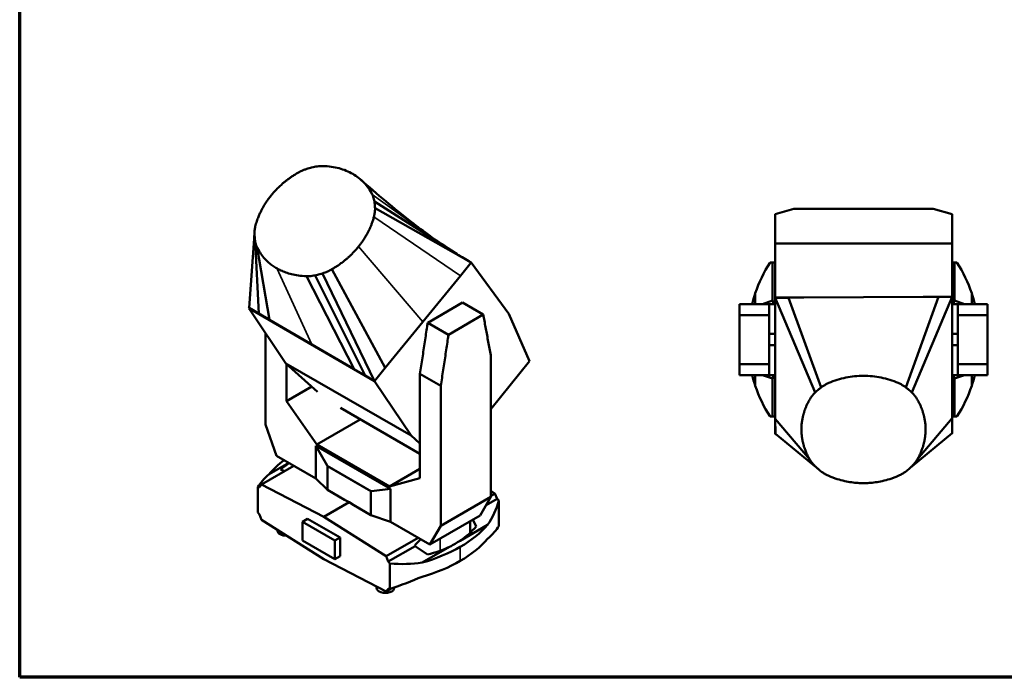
# Paper-space layout 'Sheet_1' of a CAD drawing. Header units: millimetres. Extents: x 1 to 117, y 1 to 117.
# Tile 1 of 5: x 1 to 69, y 1 to 46. Entities that reach past the tile are written whole.
import ezdxf

# ---------------------------------------------------------------- set-up
doc = ezdxf.new("R2010")
doc.units = ezdxf.units.MM
for name, color, linetype, lineweight in [('Border (ISO)', 7, 'Continuous', 70), ('Visible (ISO)', 7, 'Continuous', 50), ('Visible Narrow (ISO)', 7, 'Continuous', 35)]:
    doc.layers.add(name, color=color, linetype=linetype, lineweight=lineweight)

# ---------------------------------------------------------------- blocks, each defined once
blk = doc.blocks.new('Borders Chauvet')
at = {"layer": 'Border (ISO)'}
for p, q in [((0.787, 0.787), (0.787, 117.323)), ((117.323, 0.787), (0.787, 0.787))]:
    blk.add_line(p, q, dxfattribs=at)

psp = doc.layouts.new('Sheet_1')

# ---------------------------------------------------------------- linework, layer by layer
at = {"layer": 'Visible (ISO)'}
for p, q in [((30.737, 29.983), (25.188, 33.518)), ((31.838, 29.32), (25.227, 33.059)), ((52.738, 32.654), (54.022, 33.008)), ((52.738, 30.633), (52.738, 32.654)), ((54.022, 33.008), (63.627, 33.008)), ((63.627, 33.008), (64.912, 32.654)), ((64.912, 32.654), (64.912, 30.633)), ((16.574, 26.196), (16.938, 31.282)), ((17.226, 25.815), (16.977, 30.823)), ((52.738, 26.904), (52.738, 30.633)), ((52.738, 30.633), (64.912, 30.633)), ((64.912, 30.633), (64.912, 26.963)), ((17.974, 25.379), (17.13, 30.336)), ((31.838, 29.32), (31.098, 28.412)), ((31.838, 29.32), (31.549, 29.487)), ((31.689, 29.406), (31.838, 29.32)), ((34.433, 25.782), (31.838, 29.32)), ((52.555, 29.319), (52.394, 29.319)), ((52.555, 26.707), (52.555, 29.319)), ((52.738, 29.319), (52.555, 29.319)), ((64.912, 29.319), (65.095, 29.319)), ((65.095, 29.319), (65.255, 29.319)), ((65.095, 26.707), (65.095, 29.319)), ((25.197, 21.167), (21.624, 28.576)), ((25.936, 22.074), (22.257, 28.856)), ((23.797, 21.983), (20.514, 28.382)), ((24.545, 21.547), (21.105, 28.439)), ((31.098, 28.412), (28.517, 25.243)), ((51.379, 26.462), (51.379, 27.202)), ((66.27, 26.462), (66.27, 27.202)), ((28.852, 25.182), (31.241, 26.562)), ((31.241, 26.562), (32.672, 25.736)), ((50.305, 26.462), (52.329, 26.462)), ((50.305, 25.71), (50.305, 26.462)), ((51.881, 26.462), (52.555, 26.707)), ((52.738, 26.462), (52.329, 26.462)), ((52.329, 26.462), (52.329, 25.71)), ((52.555, 26.707), (52.581, 26.716)), ((64.912, 26.963), (52.738, 26.904)), ((52.738, 26.904), (52.738, 26.893)), ((52.738, 26.893), (53.658, 26.898)), ((52.74, 25.85), (52.738, 26.893)), ((52.738, 26.893), (52.738, 17.504)), ((52.738, 26.893), (55.511, 20.387)), ((53.658, 26.898), (54.714, 26.904)), ((53.658, 26.898), (55.905, 20.726)), ((54.714, 26.904), (58.825, 26.928)), ((58.825, 26.928), (62.935, 26.951)), ((63.991, 26.958), (61.744, 20.726)), ((64.912, 26.963), (62.138, 20.387)), ((62.935, 26.951), (63.991, 26.958)), ((63.991, 26.958), (64.912, 26.963)), ((64.912, 26.963), (64.912, 25.918)), ((64.912, 26.462), (65.321, 26.462)), ((65.095, 26.707), (65.068, 26.716)), ((65.768, 26.462), (65.095, 26.707)), ((67.344, 26.462), (65.321, 26.462)), ((65.321, 26.462), (65.321, 25.71)), ((67.344, 25.71), (67.344, 26.462)), ((16.577, 26.229), (16.541, 26.185)), ((16.541, 26.185), (25.189, 21.157)), ((19.099, 22.386), (16.541, 26.185)), ((17.226, 25.815), (16.574, 26.196)), ((17.974, 25.379), (17.226, 25.815)), ((30.282, 24.356), (32.672, 25.736)), ((35.862, 22.544), (34.433, 25.782)), ((52.75, 22.21), (52.74, 25.85)), ((64.912, 25.918), (64.912, 22.267)), ((20.886, 23.681), (17.974, 25.379)), ((28.517, 25.243), (25.936, 22.074)), ((30.282, 24.356), (28.852, 25.182)), ((52.329, 25.71), (50.305, 25.71)), ((50.305, 22.331), (50.305, 25.71)), ((52.329, 22.331), (52.329, 25.71)), ((65.321, 22.331), (65.321, 25.71)), ((65.321, 25.71), (67.344, 25.71)), ((67.344, 22.331), (67.344, 25.71)), ((17.703, 18.175), (17.703, 24.46)), ((52.738, 24.414), (52.329, 24.414)), ((65.321, 24.414), (64.912, 24.414)), ((23.797, 21.983), (20.886, 23.681)), ((52.738, 23.627), (52.329, 23.627)), ((65.321, 23.627), (64.912, 23.627)), ((21.26, 20.429), (19.099, 22.386)), ((19.099, 22.386), (27.708, 17.416)), ((19.134, 22.355), (19.134, 19.78)), ((33.203, 22.828), (33.203, 13.212)), ((33.203, 19.237), (35.862, 22.544)), ((24.545, 21.547), (23.797, 21.983)), ((25.936, 22.074), (25.197, 21.167)), ((50.305, 22.331), (52.329, 22.331)), ((50.305, 21.58), (50.305, 22.331)), ((52.329, 22.331), (52.329, 21.58)), ((52.759, 18.57), (52.75, 22.21)), ((64.912, 22.267), (64.912, 18.617)), ((67.344, 22.331), (65.321, 22.331)), ((65.321, 22.331), (65.321, 21.58)), ((67.344, 21.58), (67.344, 22.331)), ((25.197, 21.167), (24.545, 21.547)), ((25.197, 21.167), (25.189, 21.157)), ((25.189, 21.157), (27.708, 17.416)), ((28.32, 21.661), (29.751, 20.835)), ((28.32, 21.661), (28.32, 14.476)), ((52.329, 21.58), (50.305, 21.58)), ((51.379, 21.58), (51.379, 20.839)), ((52.555, 21.335), (51.881, 21.58)), ((52.329, 21.58), (52.738, 21.58)), ((52.581, 21.325), (52.555, 21.335)), ((52.555, 21.335), (52.555, 18.722)), ((65.321, 21.58), (64.912, 21.58)), ((65.068, 21.325), (65.095, 21.335)), ((65.095, 21.335), (65.768, 21.58)), ((65.095, 21.335), (65.095, 18.722)), ((65.321, 21.58), (67.344, 21.58)), ((66.27, 21.58), (66.27, 20.839)), ((19.134, 19.78), (20.87, 20.782)), ((29.751, 11.219), (29.751, 20.835)), ((19.134, 19.78), (21.221, 16.807)), ((22.861, 19.314), (28.32, 16.162)), ((21.221, 16.807), (24.211, 18.534)), ((52.394, 18.722), (52.555, 18.722)), ((52.555, 18.722), (52.738, 18.722)), ((52.761, 17.527), (52.759, 18.57)), ((52.759, 18.57), (55.117, 15.793)), ((64.912, 18.617), (62.532, 15.793)), ((65.095, 18.722), (64.912, 18.722)), ((64.912, 18.617), (64.912, 17.572)), ((65.255, 18.722), (65.095, 18.722)), ((18.453, 16.02), (17.703, 18.175)), ((27.708, 17.416), (28.32, 16.861)), ((52.738, 17.504), (52.79, 17.505)), ((52.761, 17.527), (55.511, 15.292)), ((64.912, 17.572), (62.138, 15.292)), ((64.898, 17.56), (64.912, 17.56)), ((64.912, 17.572), (64.912, 17.56)), ((21.159, 14.458), (21.159, 16.711)), ((21.159, 16.711), (26.295, 13.746)), ((21.159, 16.711), (21.93, 15.352)), ((26.233, 13.914), (21.221, 16.807)), ((21.159, 14.458), (18.453, 16.02)), ((19.646, 15.332), (17.428, 14.051)), ((19.29, 15.537), (17.938, 14.756)), ((19.019, 14.97), (18.722, 15.083)), ((21.957, 15.282), (21.957, 13.676)), ((26.233, 13.914), (28.32, 15.119)), ((21.957, 13.676), (21.159, 14.458)), ((28.32, 14.476), (26.233, 13.914)), ((17.159, 13.869), (17.159, 12.119)), ((17.159, 13.869), (17.273, 13.865)), ((17.273, 13.865), (17.428, 14.051)), ((17.428, 14.051), (21.706, 11.827)), ((23.122, 13.003), (21.957, 13.676)), ((24.94, 13.559), (24.94, 11.953)), ((26.295, 13.746), (24.986, 13.588)), ((26.295, 11.493), (26.295, 13.746)), ((33.203, 13.612), (33.478, 13.437)), ((23.122, 13.003), (23.449, 12.833)), ((29.751, 11.219), (33.203, 13.212)), ((33.203, 13.212), (32.453, 11.923)), ((32.863, 12.627), (33.633, 13.072)), ((33.203, 13.278), (33.478, 13.437)), ((33.478, 13.437), (33.633, 13.072)), ((33.633, 13.072), (33.746, 12.945)), ((33.746, 12.945), (33.746, 11.195)), ((23.449, 12.833), (21.706, 11.827)), ((23.449, 12.833), (23.775, 12.626)), ((24.94, 11.953), (23.775, 12.626)), ((17.273, 11.991), (17.159, 12.119)), ((17.428, 11.626), (17.273, 11.991)), ((21.706, 8.91), (17.428, 11.626)), ((20.593, 11.682), (20.239, 11.478)), ((20.593, 11.682), (22.82, 10.396)), ((25.985, 9.11), (21.706, 11.827)), ((26.295, 11.493), (24.94, 11.953)), ((29.001, 9.93), (32.453, 11.923)), ((31.774, 11.531), (31.774, 10.739)), ((32.184, 11.171), (31.961, 11.639)), ((18.509, 10.884), (18.509, 10.94)), ((20.239, 11.478), (20.239, 10.192)), ((22.466, 10.192), (20.239, 11.478)), ((29.001, 9.93), (26.295, 11.493)), ((29.001, 9.93), (29.751, 11.219)), ((31.077, 10.183), (32.968, 11.274)), ((20.239, 10.192), (22.466, 8.906)), ((22.82, 10.396), (22.466, 10.192)), ((22.466, 8.906), (22.466, 10.192)), ((22.82, 10.396), (22.82, 9.11)), ((28.203, 10.391), (25.985, 9.11)), ((27.987, 9.812), (26.14, 8.745)), ((27.962, 9.852), (27.987, 9.812)), ((27.987, 9.812), (28.841, 9.241)), ((30.359, 9.768), (28.468, 8.677)), ((21.706, 8.91), (25.985, 6.686)), ((22.82, 9.11), (22.466, 8.906)), ((26.14, 8.745), (25.985, 9.11)), ((26.253, 8.618), (26.14, 8.745)), ((26.253, 8.618), (26.253, 6.868)), ((25.33, 7.026), (25.33, 6.946)), ((26.371, 6.909), (25.985, 6.686)), ((25.985, 6.686), (26.14, 6.872)), ((26.14, 6.872), (26.253, 6.868)), ((26.55, 6.971), (26.55, 6.946))]:
    psp.add_line(p, q, dxfattribs=at)
for centre, start, end in [((60.718, 24.024), 147.53653, 161.20664), ((56.931, 24.024), 18.79336, 32.46347), ((60.718, 24.024), 161.20664, 165.69502), ((56.931, 24.024), 14.30498, 18.79336), ((60.718, 24.017), 194.30498, 198.79336), ((56.931, 24.017), 341.20664, 345.69502), ((60.718, 24.017), 198.79336, 212.46347), ((56.931, 24.017), 327.53653, 341.20664)]:
    psp.add_arc(centre, 9.865, start, end, dxfattribs=at)
for centre, major_axis, ratio, start_param, end_param in [((36.367, 24.034), (0, -16.434), 1, 1.719077, 1.734759), ((81.282, 24.034), (-16.434, 0), 1, 6.119223, 6.134904), ((36.367, 24.008), (0, -16.434), 1, 1.406834, 1.422515), ((81.282, 24.008), (-16.434, 0), 1, 0.148281, 0.163963), ((26.789, 12.241), (-9.865, 0), 0.57735, 5.626483, 5.825793), ((26.775, 15.841), (9.297, 2.771), 0.282008, 2.412818, 2.528506), ((21.717, 15.516), (0.234, -0.249), 0.197158, 0.206959, 0.682706), ((26.789, 15.839), (-9.83, -2.93), 0.282008, 5.741932, 5.98052), ((25.347, 13.421), (-0.405, 0.145), 0.21158, 5.883038, 6.358785), ((24.117, 17.388), (8.838, -6.132), 0.714693, 0.002953, 0.241542), ((19.12, 10.884), (-0.61, 0), 0.57735, 0, 1.621687), ((24.131, 17.368), (8.359, -5.799), 0.714693, 6.012605, 6.214306), ((24.117, 13.79), (-9.865, 0), 0.57735, 2.355845, 2.6842), ((24.117, 9.224), (9.83, 2.93), 0.282008, 5.741932, 5.98052), ((41.324, -16.069), (-10.797, 27.779), 0.446039, 0.190801, 0.232592), ((24.131, 13.779), (9.33, 0), 0.57735, 5.443314, 5.55226), ((24.117, 12.822), (9.865, 0), 0.57735, 5.497437, 5.825793), ((24.112, 13.787), (-9.865, 0), 0.57735, 2.028189, 2.356544), ((24.131, 17.368), (8.359, -5.799), 0.714693, 5.701959, 5.90366), ((24.112, 17.385), (8.838, -6.132), 0.714693, 5.391538, 5.630126), ((24.112, 12.819), (9.865, 0), 0.57735, 5.169781, 5.498137), ((24.112, 9.221), (9.83, 2.93), 0.282008, 4.847331, 5.08592), ((25.94, 6.946), (-0.61, 0), 0.57735, 0, 3.141593)]:
    psp.add_ellipse(centre, major_axis=major_axis, ratio=ratio, start_param=start_param, end_param=end_param, dxfattribs=at)
for points, knots in [([(20.541, 35.764), (20.589, 35.78), (20.641, 35.795), (20.75, 35.827), (20.808, 35.842), (20.929, 35.873), (20.993, 35.887), (21.059, 35.901)], [-1, -1, -1, -1, -0.666667, -0.666667, -0.333333, -0.333333, 0, 0, 0, 0]), ([(21.65, 35.959), (21.846, 35.955), (22.037, 35.939), (22.404, 35.887), (22.58, 35.851), (22.92, 35.76), (23.084, 35.704), (23.398, 35.575), (23.549, 35.501), (23.693, 35.418)], [-1, -1, -1, -1, -0.75, -0.75, -0.5, -0.5, -0.25, -0.25, 0, 0, 0, 0]), ([(18.063, 33.913), (18.11, 33.971), (18.155, 34.026), (18.199, 34.077), (18.243, 34.128), (18.286, 34.176), (18.327, 34.221), (18.369, 34.266), (18.409, 34.309), (18.448, 34.349), (18.486, 34.389), (18.524, 34.426), (18.559, 34.462), (18.595, 34.497), (18.63, 34.53), (18.664, 34.562), (18.697, 34.593), (18.729, 34.623), (18.761, 34.651), (18.792, 34.68), (18.822, 34.706), (18.851, 34.732), (18.881, 34.758), (18.909, 34.782), (18.937, 34.805), (18.965, 34.829), (18.992, 34.851), (19.019, 34.873), (19.025, 34.879), (19.032, 34.884), (19.039, 34.889), (19.059, 34.905), (19.078, 34.921), (19.098, 34.937), (19.125, 34.958), (19.151, 34.978), (19.177, 34.998), (19.203, 35.018), (19.229, 35.038), (19.256, 35.058), (19.283, 35.078), (19.31, 35.098), (19.339, 35.119), (19.368, 35.139), (19.399, 35.161), (19.431, 35.183), (19.463, 35.205), (19.496, 35.228), (19.532, 35.252), (19.567, 35.275), (19.605, 35.3), (19.644, 35.325), (19.684, 35.35), (19.725, 35.376), (19.769, 35.403), (19.813, 35.429), (19.859, 35.457), (19.908, 35.485)], [-1, -1, -1, -1, -0.944444, -0.944444, -0.944444, -0.888889, -0.888889, -0.888889, -0.833333, -0.833333, -0.833333, -0.777778, -0.777778, -0.777778, -0.722222, -0.722222, -0.722222, -0.666667, -0.666667, -0.666667, -0.611111, -0.611111, -0.611111, -0.555556, -0.555556, -0.555556, -0.5, -0.5, -0.5, -0.486304, -0.486304, -0.486304, -0.444444, -0.444444, -0.444444, -0.388889, -0.388889, -0.388889, -0.333333, -0.333333, -0.333333, -0.277778, -0.277778, -0.277778, -0.222222, -0.222222, -0.222222, -0.166667, -0.166667, -0.166667, -0.111111, -0.111111, -0.111111, -0.055556, -0.055556, -0.055556, 0, 0, 0, 0]), ([(19.908, 35.485), (19.984, 35.528), (20.059, 35.567), (20.203, 35.636), (20.272, 35.666), (20.409, 35.72), (20.476, 35.744), (20.541, 35.764)], [-1, -1, -1, -1, -0.6666667, -0.6666667, -0.3333333, -0.3333333, 0, 0, 0, 0]), ([(23.693, 35.418), (23.836, 35.335), (23.973, 35.243), (24.23, 35.042), (24.351, 34.934), (24.576, 34.699), (24.68, 34.573), (24.871, 34.303), (24.958, 34.158), (25.034, 34.005)], [0, 0, 0, 0, 0.25, 0.25, 0.5, 0.5, 0.75, 0.75, 1, 1, 1, 1]), ([(24.262, 35.01), (24.795, 34.539), (25.361, 34.048), (26.513, 33.081), (27.095, 32.606), (28.139, 31.794), (28.584, 31.46), (29.045, 31.129)], [0, 0, 0, 0, 7.371228, 7.371228, 13.961306, 13.961306, 18.478109, 18.478109, 18.478109, 18.478109]), ([(17.013, 31.884), (17.031, 31.949), (17.049, 32.012), (17.085, 32.131), (17.104, 32.187), (17.141, 32.294), (17.16, 32.345), (17.197, 32.441), (17.215, 32.487), (17.251, 32.573), (17.269, 32.615), (17.304, 32.693), (17.322, 32.73), (17.356, 32.802), (17.372, 32.836), (17.405, 32.901), (17.421, 32.933), (17.453, 32.993), (17.469, 33.023), (17.501, 33.08), (17.516, 33.108), (17.548, 33.163), (17.564, 33.19), (17.596, 33.244), (17.612, 33.271), (17.645, 33.326), (17.663, 33.353), (17.699, 33.411), (17.719, 33.441), (17.76, 33.503), (17.782, 33.535), (17.829, 33.603), (17.854, 33.638), (17.907, 33.712), (17.936, 33.75), (17.996, 33.829), (18.029, 33.871), (18.063, 33.913)], [-1, -1, -1, -1, -0.9444444, -0.9444444, -0.8888889, -0.8888889, -0.8333333, -0.8333333, -0.7777778, -0.7777778, -0.7222222, -0.7222222, -0.6666667, -0.6666667, -0.6111111, -0.6111111, -0.5555556, -0.5555556, -0.5, -0.5, -0.4444444, -0.4444444, -0.3888889, -0.3888889, -0.3333333, -0.3333333, -0.2777778, -0.2777778, -0.2222222, -0.2222222, -0.1666667, -0.1666667, -0.1111111, -0.1111111, -0.0555556, -0.0555556, 0, 0, 0, 0]), ([(25.188, 33.518), (25.197, 33.46), (25.204, 33.405), (25.215, 33.298), (25.219, 33.247), (25.224, 33.149), (25.226, 33.103), (25.227, 33.059)], [0, 0, 0, 0, 0.333333, 0.333333, 0.666667, 0.666667, 1, 1, 1, 1]), ([(25.227, 33.059), (25.228, 33), (25.226, 32.938), (25.217, 32.811), (25.21, 32.745), (25.187, 32.607), (25.172, 32.533), (25.151, 32.457)], [0, 0, 0, 0, 0.3333333, 0.3333333, 0.6666667, 0.6666667, 1, 1, 1, 1]), ([(16.938, 31.282), (16.937, 31.337), (16.938, 31.39), (16.944, 31.491), (16.949, 31.539), (16.961, 31.634), (16.968, 31.681), (16.987, 31.78), (16.999, 31.831), (17.013, 31.884)], [-1, -1, -1, -1, -0.75, -0.75, -0.5, -0.5, -0.25, -0.25, 0, 0, 0, 0]), ([(25.151, 32.457), (25.138, 32.409), (25.125, 32.362), (25.112, 32.318), (25.099, 32.273), (25.086, 32.231), (25.073, 32.191), (25.059, 32.151), (25.046, 32.112), (25.033, 32.076), (25.02, 32.039), (25.008, 32.004), (24.995, 31.971), (24.982, 31.937), (24.97, 31.905), (24.958, 31.875), (24.945, 31.845), (24.933, 31.815), (24.921, 31.787), (24.909, 31.758), (24.897, 31.731), (24.885, 31.703), (24.872, 31.675), (24.859, 31.647), (24.846, 31.618), (24.836, 31.597), (24.826, 31.576), (24.816, 31.554), (24.812, 31.547), (24.809, 31.54), (24.805, 31.532), (24.791, 31.503), (24.777, 31.473), (24.761, 31.443), (24.745, 31.412), (24.729, 31.381), (24.712, 31.349), (24.694, 31.316), (24.676, 31.282), (24.656, 31.247), (24.637, 31.212), (24.616, 31.176), (24.594, 31.138), (24.571, 31.1), (24.547, 31.061), (24.522, 31.019), (24.496, 30.978), (24.468, 30.935), (24.439, 30.89), (24.409, 30.845), (24.377, 30.798), (24.343, 30.748), (24.308, 30.699), (24.271, 30.648), (24.231, 30.594), (24.191, 30.541), (24.148, 30.485), (24.101, 30.427)], [0, 0, 0, 0, 0.055556, 0.055556, 0.055556, 0.111111, 0.111111, 0.111111, 0.166667, 0.166667, 0.166667, 0.222222, 0.222222, 0.222222, 0.277778, 0.277778, 0.277778, 0.333333, 0.333333, 0.333333, 0.388889, 0.388889, 0.388889, 0.444444, 0.444444, 0.444444, 0.486304, 0.486304, 0.486304, 0.5, 0.5, 0.5, 0.555555, 0.555555, 0.555555, 0.611111, 0.611111, 0.611111, 0.666666, 0.666666, 0.666666, 0.722222, 0.722222, 0.722222, 0.777777, 0.777777, 0.777777, 0.833333, 0.833333, 0.833333, 0.888889, 0.888889, 0.888889, 0.944444, 0.944444, 0.944444, 1, 1, 1, 1]), ([(16.977, 30.823), (16.965, 30.898), (16.956, 30.974), (16.943, 31.127), (16.939, 31.204), (16.938, 31.282)], [-1.414948, -1.414948, -1.414948, -1.414948, -0.707521, -0.707521, 0, 0, 0, 0]), ([(17.13, 30.336), (17.105, 30.387), (17.082, 30.439), (17.043, 30.546), (17.025, 30.6), (16.997, 30.71), (16.985, 30.766), (16.977, 30.823)], [-1, -1, -1, -1, -0.666667, -0.666667, -0.333333, -0.333333, 0, 0, 0, 0]), ([(29.028, 31.141), (29.444, 30.842), (29.883, 30.538), (30.446, 30.169), (30.558, 30.097), (30.67, 30.025)], [0, 0, 0, 0, 4.195014, 4.195014, 5.224375, 5.224375, 5.224375, 5.224375]), ([(18.472, 28.923), (18.385, 28.973), (18.296, 29.029), (18.116, 29.155), (18.024, 29.226), (17.84, 29.385), (17.747, 29.473), (17.563, 29.674), (17.471, 29.785), (17.294, 30.038), (17.208, 30.179), (17.13, 30.336)], [-1, -1, -1, -1, -0.8, -0.8, -0.6, -0.6, -0.4, -0.4, -0.2, -0.2, 0, 0, 0, 0]), ([(24.101, 30.427), (24.067, 30.384), (24.033, 30.344), (23.968, 30.267), (23.937, 30.231), (23.876, 30.162), (23.846, 30.129), (23.789, 30.068), (23.762, 30.038), (23.708, 29.983), (23.683, 29.957), (23.633, 29.906), (23.609, 29.883), (23.561, 29.836), (23.538, 29.814), (23.49, 29.769), (23.466, 29.746), (23.417, 29.701), (23.392, 29.679), (23.341, 29.633), (23.314, 29.609), (23.259, 29.562), (23.231, 29.538), (23.171, 29.488), (23.139, 29.462), (23.074, 29.409), (23.039, 29.382), (22.966, 29.326), (22.927, 29.297), (22.845, 29.236), (22.802, 29.205), (22.709, 29.141), (22.661, 29.107), (22.557, 29.039), (22.502, 29.004), (22.385, 28.931), (22.322, 28.894), (22.257, 28.856)], [0, 0, 0, 0, 0.0555556, 0.0555556, 0.1111111, 0.1111111, 0.1666667, 0.1666667, 0.2222222, 0.2222222, 0.2777778, 0.2777778, 0.3333333, 0.3333333, 0.3888889, 0.3888889, 0.4444444, 0.4444444, 0.5, 0.5, 0.5555556, 0.5555556, 0.6111111, 0.6111111, 0.6666667, 0.6666667, 0.7222222, 0.7222222, 0.7777778, 0.7777778, 0.8333333, 0.8333333, 0.8888889, 0.8888889, 0.9444444, 0.9444444, 1, 1, 1, 1]), ([(20.514, 28.382), (20.314, 28.386), (20.127, 28.402), (19.785, 28.449), (19.629, 28.481), (19.341, 28.553), (19.21, 28.594), (18.968, 28.681), (18.858, 28.727), (18.653, 28.823), (18.558, 28.873), (18.472, 28.923)], [0, 0, 0, 0, 0.2, 0.2, 0.4, 0.4, 0.6, 0.6, 0.8, 0.8, 1, 1, 1, 1]), ([(21.624, 28.576), (21.558, 28.555), (21.494, 28.537), (21.373, 28.503), (21.316, 28.488), (21.206, 28.461), (21.154, 28.45), (21.105, 28.439)], [0, 0, 0, 0, 0.3333333, 0.3333333, 0.6666667, 0.6666667, 1, 1, 1, 1]), ([(22.257, 28.856), (22.204, 28.826), (22.152, 28.798), (22.051, 28.747), (22.002, 28.723), (21.902, 28.679), (21.851, 28.658), (21.742, 28.616), (21.684, 28.596), (21.624, 28.576)], [0, 0, 0, 0, 0.25, 0.25, 0.5, 0.5, 0.75, 0.75, 1, 1, 1, 1]), ([(21.105, 28.439), (21.04, 28.425), (20.975, 28.414), (20.843, 28.396), (20.777, 28.39), (20.645, 28.382), (20.579, 28.381), (20.514, 28.382)], [0, 0, 0, 0, 0.333333, 0.333333, 0.666667, 0.666667, 1, 1, 1, 1]), ([(32.672, 25.736), (32.685, 25.665), (32.698, 25.594), (32.764, 25.235), (32.818, 24.945), (32.926, 24.353), (32.981, 24.048), (33.092, 23.44), (33.148, 23.134), (33.203, 22.828)], [-29.629865, -29.629865, -29.629865, -29.629865, -27.465265, -27.465265, -18.631898, -18.631898, -9.371814, -9.371814, 0, 0, 0, 0]), ([(28.852, 25.182), (28.839, 25.096), (28.826, 25.011), (28.759, 24.575), (28.706, 24.223), (28.598, 23.507), (28.542, 23.137), (28.432, 22.401), (28.376, 22.031), (28.32, 21.661)], [-46.389121, -46.389121, -46.389121, -46.389121, -43.725621, -43.725621, -32.856332, -32.856332, -21.461976, -21.461976, -9.930137, -9.930137, -9.930137, -9.930137]), ([(29.751, 20.835), (29.807, 21.205), (29.862, 21.575), (29.973, 22.311), (30.029, 22.681), (30.137, 23.397), (30.19, 23.749), (30.256, 24.185), (30.269, 24.27), (30.282, 24.356)], [-6.651218, -6.651218, -6.651218, -6.651218, -4.547463, -4.547463, -2.468789, -2.468789, -0.485903, -0.485903, 0, 0, 0, 0]), ([(56.432, 21.036), (56.625, 21.12), (56.821, 21.194), (57.215, 21.318), (57.414, 21.369), (57.813, 21.45), (58.014, 21.481), (58.418, 21.521), (58.622, 21.531), (58.825, 21.531)], [-1, -1, -1, -1, -0.75, -0.75, -0.5, -0.5, -0.25, -0.25, 0, 0, 0, 0]), ([(58.825, 21.531), (59.027, 21.531), (59.231, 21.521), (59.635, 21.481), (59.836, 21.45), (60.235, 21.369), (60.434, 21.318), (60.829, 21.194), (61.025, 21.12), (61.217, 21.036)], [0, 0, 0, 0, 0.25, 0.25, 0.5, 0.5, 0.75, 0.75, 1, 1, 1, 1]), ([(55.117, 19.886), (55.156, 19.954), (55.198, 20.018), (55.284, 20.136), (55.328, 20.191), (55.418, 20.294), (55.464, 20.342), (55.511, 20.387)], [-1, -1, -1, -1, -0.6666667, -0.6666667, -0.3333333, -0.3333333, 0, 0, 0, 0]), ([(55.511, 20.387), (55.546, 20.421), (55.584, 20.456), (55.665, 20.529), (55.708, 20.567), (55.802, 20.645), (55.852, 20.685), (55.905, 20.726)], [-1, -1, -1, -1, -0.666667, -0.666667, -0.333333, -0.333333, 0, 0, 0, 0]), ([(61.744, 20.726), (61.797, 20.685), (61.847, 20.645), (61.941, 20.567), (61.984, 20.529), (62.066, 20.456), (62.103, 20.421), (62.138, 20.387)], [0, 0, 0, 0, 0.333333, 0.333333, 0.666667, 0.666667, 1, 1, 1, 1]), ([(62.138, 20.387), (62.185, 20.342), (62.231, 20.294), (62.321, 20.191), (62.365, 20.136), (62.451, 20.018), (62.493, 19.954), (62.532, 19.886)], [0, 0, 0, 0, 0.3333333, 0.3333333, 0.6666667, 0.6666667, 1, 1, 1, 1]), ([(54.555, 17.839), (54.555, 17.905), (54.557, 17.968), (54.56, 18.027), (54.562, 18.087), (54.566, 18.143), (54.571, 18.197), (54.576, 18.251), (54.582, 18.302), (54.588, 18.35), (54.595, 18.398), (54.601, 18.444), (54.609, 18.488), (54.616, 18.531), (54.624, 18.573), (54.631, 18.612), (54.639, 18.652), (54.647, 18.689), (54.656, 18.725), (54.664, 18.761), (54.672, 18.795), (54.681, 18.828), (54.689, 18.861), (54.698, 18.893), (54.706, 18.924), (54.715, 18.954), (54.724, 18.984), (54.733, 19.013), (54.735, 19.02), (54.737, 19.027), (54.74, 19.034), (54.746, 19.056), (54.753, 19.077), (54.76, 19.098), (54.769, 19.126), (54.779, 19.154), (54.789, 19.181), (54.798, 19.208), (54.808, 19.235), (54.819, 19.263), (54.829, 19.29), (54.84, 19.318), (54.852, 19.347), (54.864, 19.377), (54.877, 19.407), (54.89, 19.438), (54.904, 19.47), (54.919, 19.503), (54.935, 19.537), (54.951, 19.571), (54.968, 19.607), (54.986, 19.644), (55.005, 19.681), (55.025, 19.72), (55.046, 19.76), (55.068, 19.801), (55.092, 19.843), (55.117, 19.886)], [-1, -1, -1, -1, -0.944444, -0.944444, -0.944444, -0.888889, -0.888889, -0.888889, -0.833333, -0.833333, -0.833333, -0.777778, -0.777778, -0.777778, -0.722222, -0.722222, -0.722222, -0.666667, -0.666667, -0.666667, -0.611111, -0.611111, -0.611111, -0.555556, -0.555556, -0.555556, -0.5, -0.5, -0.5, -0.486304, -0.486304, -0.486304, -0.444444, -0.444444, -0.444444, -0.388889, -0.388889, -0.388889, -0.333333, -0.333333, -0.333333, -0.277778, -0.277778, -0.277778, -0.222222, -0.222222, -0.222222, -0.166667, -0.166667, -0.166667, -0.111111, -0.111111, -0.111111, -0.055556, -0.055556, -0.055556, 0, 0, 0, 0]), ([(62.532, 19.886), (62.558, 19.843), (62.581, 19.801), (62.603, 19.76), (62.625, 19.72), (62.645, 19.681), (62.663, 19.644), (62.682, 19.607), (62.699, 19.571), (62.715, 19.537), (62.731, 19.503), (62.745, 19.47), (62.759, 19.438), (62.773, 19.407), (62.785, 19.377), (62.797, 19.347), (62.809, 19.318), (62.82, 19.29), (62.831, 19.263), (62.841, 19.235), (62.851, 19.208), (62.861, 19.181), (62.87, 19.154), (62.88, 19.126), (62.889, 19.098), (62.896, 19.077), (62.903, 19.056), (62.91, 19.034), (62.912, 19.027), (62.914, 19.02), (62.916, 19.013), (62.925, 18.984), (62.934, 18.954), (62.943, 18.924), (62.952, 18.893), (62.96, 18.861), (62.969, 18.828), (62.977, 18.795), (62.985, 18.761), (62.994, 18.725), (63.002, 18.689), (63.01, 18.652), (63.018, 18.612), (63.026, 18.573), (63.033, 18.531), (63.041, 18.488), (63.048, 18.444), (63.055, 18.398), (63.061, 18.35), (63.067, 18.302), (63.073, 18.251), (63.078, 18.197), (63.083, 18.143), (63.087, 18.087), (63.09, 18.027), (63.093, 17.968), (63.094, 17.905), (63.094, 17.839)], [0, 0, 0, 0, 0.055556, 0.055556, 0.055556, 0.111111, 0.111111, 0.111111, 0.166667, 0.166667, 0.166667, 0.222222, 0.222222, 0.222222, 0.277778, 0.277778, 0.277778, 0.333333, 0.333333, 0.333333, 0.388889, 0.388889, 0.388889, 0.444444, 0.444444, 0.444444, 0.486304, 0.486304, 0.486304, 0.5, 0.5, 0.5, 0.555555, 0.555555, 0.555555, 0.611111, 0.611111, 0.611111, 0.666666, 0.666666, 0.666666, 0.722222, 0.722222, 0.722222, 0.777777, 0.777777, 0.777777, 0.833333, 0.833333, 0.833333, 0.888889, 0.888889, 0.888889, 0.944444, 0.944444, 0.944444, 1, 1, 1, 1]), ([(55.117, 15.793), (55.083, 15.851), (55.052, 15.908), (54.995, 16.017), (54.969, 16.069), (54.922, 16.169), (54.9, 16.217), (54.861, 16.308), (54.844, 16.352), (54.811, 16.435), (54.797, 16.475), (54.77, 16.552), (54.757, 16.588), (54.735, 16.659), (54.724, 16.693), (54.705, 16.758), (54.697, 16.79), (54.68, 16.852), (54.673, 16.882), (54.659, 16.94), (54.652, 16.969), (54.64, 17.026), (54.634, 17.054), (54.623, 17.11), (54.618, 17.138), (54.608, 17.196), (54.603, 17.225), (54.594, 17.286), (54.59, 17.318), (54.581, 17.385), (54.577, 17.42), (54.57, 17.494), (54.567, 17.532), (54.561, 17.613), (54.559, 17.655), (54.556, 17.744), (54.555, 17.791), (54.555, 17.839)], [-1, -1, -1, -1, -0.9444444, -0.9444444, -0.8888889, -0.8888889, -0.8333333, -0.8333333, -0.7777778, -0.7777778, -0.7222222, -0.7222222, -0.6666667, -0.6666667, -0.6111111, -0.6111111, -0.5555556, -0.5555556, -0.5, -0.5, -0.4444444, -0.4444444, -0.3888889, -0.3888889, -0.3333333, -0.3333333, -0.2777778, -0.2777778, -0.2222222, -0.2222222, -0.1666667, -0.1666667, -0.1111111, -0.1111111, -0.0555556, -0.0555556, 0, 0, 0, 0]), ([(63.094, 17.839), (63.094, 17.791), (63.093, 17.744), (63.09, 17.655), (63.088, 17.613), (63.082, 17.532), (63.079, 17.494), (63.072, 17.42), (63.068, 17.385), (63.06, 17.318), (63.055, 17.286), (63.046, 17.225), (63.041, 17.196), (63.032, 17.138), (63.026, 17.11), (63.015, 17.054), (63.01, 17.026), (62.997, 16.969), (62.991, 16.94), (62.977, 16.882), (62.969, 16.852), (62.953, 16.79), (62.944, 16.758), (62.925, 16.693), (62.914, 16.659), (62.892, 16.588), (62.88, 16.552), (62.853, 16.475), (62.838, 16.435), (62.806, 16.352), (62.788, 16.308), (62.749, 16.217), (62.728, 16.169), (62.68, 16.069), (62.655, 16.017), (62.598, 15.908), (62.567, 15.851), (62.532, 15.793)], [0, 0, 0, 0, 0.0555556, 0.0555556, 0.1111111, 0.1111111, 0.1666667, 0.1666667, 0.2222222, 0.2222222, 0.2777778, 0.2777778, 0.3333333, 0.3333333, 0.3888889, 0.3888889, 0.4444444, 0.4444444, 0.5, 0.5, 0.5555556, 0.5555556, 0.6111111, 0.6111111, 0.6666667, 0.6666667, 0.7222222, 0.7222222, 0.7777778, 0.7777778, 0.8333333, 0.8333333, 0.8888889, 0.8888889, 0.9444444, 0.9444444, 1, 1, 1, 1]), ([(55.511, 15.292), (55.468, 15.334), (55.428, 15.376), (55.355, 15.457), (55.322, 15.496), (55.26, 15.575), (55.231, 15.615), (55.173, 15.701), (55.144, 15.746), (55.117, 15.793)], [-1, -1, -1, -1, -0.75, -0.75, -0.5, -0.5, -0.25, -0.25, 0, 0, 0, 0]), ([(62.532, 15.793), (62.505, 15.746), (62.477, 15.701), (62.419, 15.615), (62.389, 15.575), (62.327, 15.496), (62.294, 15.457), (62.222, 15.376), (62.182, 15.334), (62.138, 15.292)], [0, 0, 0, 0, 0.25, 0.25, 0.5, 0.5, 0.75, 0.75, 1, 1, 1, 1]), ([(55.905, 14.953), (55.836, 15.006), (55.768, 15.061), (55.637, 15.174), (55.573, 15.232), (55.511, 15.292)], [-1.414948, -1.414948, -1.414948, -1.414948, -0.707521, -0.707521, 0, 0, 0, 0]), ([(56.432, 14.643), (56.368, 14.672), (56.305, 14.702), (56.184, 14.767), (56.125, 14.802), (56.012, 14.875), (55.958, 14.913), (55.905, 14.953)], [-1, -1, -1, -1, -0.666667, -0.666667, -0.333333, -0.333333, 0, 0, 0, 0]), ([(61.744, 14.953), (61.692, 14.913), (61.637, 14.875), (61.524, 14.802), (61.465, 14.767), (61.344, 14.702), (61.281, 14.672), (61.217, 14.643)], [0, 0, 0, 0, 0.333333, 0.333333, 0.666667, 0.666667, 1, 1, 1, 1]), ([(62.138, 15.292), (62.091, 15.246), (62.044, 15.203), (61.953, 15.122), (61.909, 15.085), (61.824, 15.015), (61.783, 14.983), (61.744, 14.953)], [0, 0, 0, 0, 0.3333333, 0.3333333, 0.6666667, 0.6666667, 1, 1, 1, 1]), ([(58.825, 14.148), (58.702, 14.148), (58.572, 14.151), (58.3, 14.169), (58.158, 14.182), (57.856, 14.223), (57.698, 14.25), (57.364, 14.323), (57.189, 14.369), (56.821, 14.486), (56.629, 14.557), (56.432, 14.643)], [-1, -1, -1, -1, -0.8, -0.8, -0.6, -0.6, -0.4, -0.4, -0.2, -0.2, 0, 0, 0, 0]), ([(61.217, 14.643), (61.02, 14.557), (60.828, 14.486), (60.461, 14.369), (60.286, 14.323), (59.952, 14.25), (59.793, 14.223), (59.492, 14.182), (59.349, 14.169), (59.077, 14.151), (58.947, 14.148), (58.825, 14.148)], [0, 0, 0, 0, 0.2, 0.2, 0.4, 0.4, 0.6, 0.6, 0.8, 0.8, 1, 1, 1, 1])]:
    psp.add_open_spline(points, degree=3, knots=knots, dxfattribs=at)
for points in [[(21.059, 35.901), (21.125, 35.915), (21.257, 35.938), (21.454, 35.957), (21.585, 35.96), (21.65, 35.959)], [(25.034, 34.005), (25.059, 33.954), (25.105, 33.85), (25.156, 33.687), (25.179, 33.575), (25.188, 33.518)], [(16.908, 30.871), (16.921, 31.05), (16.931, 31.229), (16.939, 31.408)], [(30.737, 29.983), (31.05, 29.784), (31.368, 29.592), (31.689, 29.406)], [(55.905, 20.726), (55.958, 20.767), (56.068, 20.843), (56.244, 20.947), (56.368, 21.007), (56.432, 21.036)], [(61.217, 21.036), (61.281, 21.007), (61.406, 20.947), (61.582, 20.843), (61.691, 20.767), (61.744, 20.726)], [(55.629, 15.182), (55.517, 15.283), (55.404, 15.379), (55.289, 15.472)], [(62.349, 15.465), (62.241, 15.376), (62.133, 15.284), (62.027, 15.188)]]:
    psp.add_open_spline(points, degree=3, dxfattribs=at)
at = {"layer": 'Visible Narrow (ISO)'}
for p, q in [((29.028, 31.141), (25.034, 34.005)), ((31.098, 28.412), (25.151, 32.457)), ((28.517, 25.243), (24.101, 30.427)), ((20.886, 23.681), (18.472, 28.923)), ((21.93, 15.352), (24.986, 13.588)), ((21.957, 15.282), (24.94, 13.559)), ((29.712, 10.341), (29.712, 9.494)), ((31.09, 9.761), (31.09, 8.793))]:
    psp.add_line(p, q, dxfattribs=at)

# ---------------------------------------------------------------- block references
psp.add_blockref('Borders Chauvet', (0, 0))

doc.saveas('drawing.dxf')
